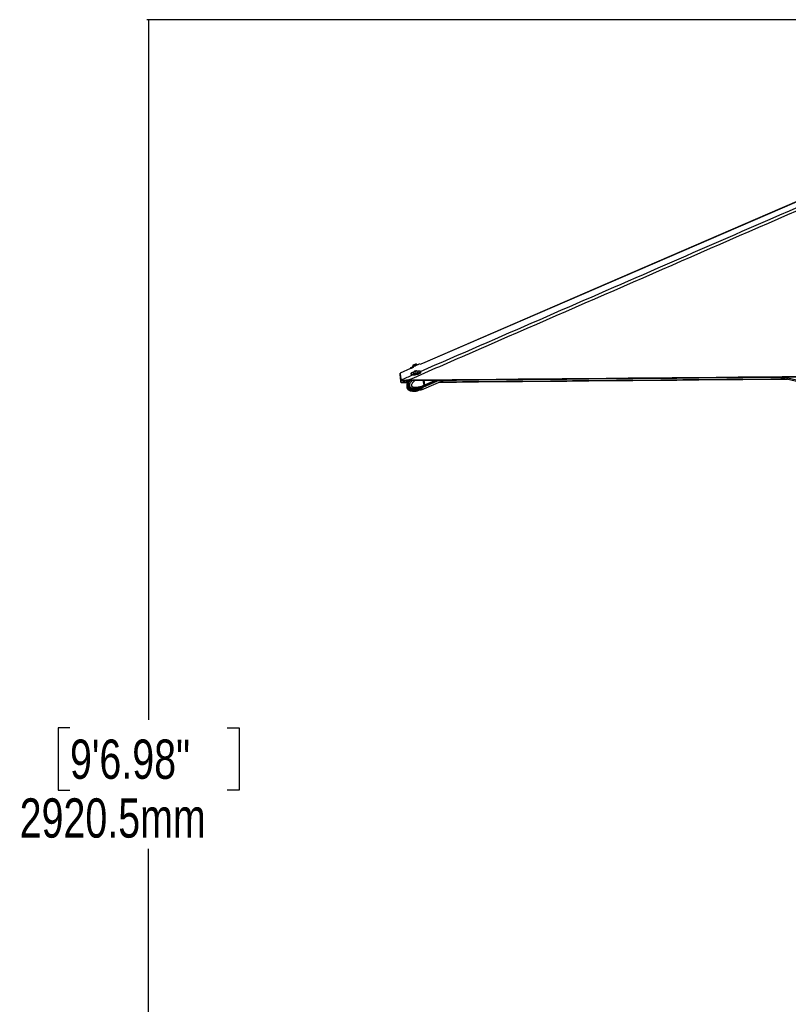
# Model space of a CAD drawing. Header units: millimetres. Extents: x 10 to 13239, y 20 to 10604.
# Tile 2 of 139: x 241 to 1709, y 1900 to 3781. Entities that reach past the tile are written whole.
import ezdxf

# ---------------------------------------------------------------- set-up
doc = ezdxf.new("R2010")
doc.units = ezdxf.units.MM
doc.layers.add('COMPONENT_GEOMETRY', color=7, linetype='Continuous')
doc.styles.add('SLDTEXTSTYLE0', font='TXT', dxfattribs={"width": 0.75})
doc.dimstyles.new('SLDDIMSTYLE1', dxfattribs={"dimtxt": 75, "dimasz": 3.302, "dimexe": 0, "dimexo": 0.0625, "dimgap": 18.75, "dimtad": 0, "dimtih": 1, "dimtoh": 1, "dimdec": 1, "dimrnd": 1e-09, "dimzin": 12, "dimdsep": 46, "dimtxsty": 'SLDTEXTSTYLE0', "dimsah": 1, "dimcen": 0.09, "dimadec": 0, "dimazin": 3, "dimtfac": 1, "dimtdec": 1, "dimtofl": 0, "dimtmove": 0, "dimatfit": 3, "dimfxl": 1, "dimfrac": 2, "dimtolj": 1, "dimtzin": 12, "dimarcsym": 0})

# ---------------------------------------------------------------- blocks, each defined once
blk = doc.blocks.new('_D_5')
at = {"layer": 'COMPONENT_GEOMETRY', "color": 7}
for p, q in [((3877, 3780.6), (483.9, 3780.6)), ((487.1, 3780.6), (487.1, 2443.6)), ((337, 2428.3), (314.2, 2428.3)), ((314.2, 2428.3), (314.2, 2309.3)), ((637.1, 2428.3), (660, 2428.3)), ((660, 2428.3), (660, 2309.3)), ((314.2, 2309.3), (337, 2309.3)), ((660, 2309.3), (637.1, 2309.3)), ((487.1, 860.1), (487.1, 2197.1)), ((3847.1, 860.1), (483.9, 860.1))]:
    blk.add_line(p, q, dxfattribs=at)
for points in [[(487.1, 3780.6), (486.6, 3777.3), (487.6, 3777.3)], [(487.1, 860.1), (487.6, 863.4), (486.6, 863.4)]]:
    blk.add_solid(points, dxfattribs=at)
at = {"layer": 'COMPONENT_GEOMETRY', "color": 7, "char_height": 75, "attachment_point": 1, "style": 'SLDTEXTSTYLE0'}
for s, insert in [('9\'6.98"', (337, 2406)), ('2920.5mm', (240.9, 2293.7))]:
    blk.add_mtext(s, dxfattribs=dict(at, insert=insert))

msp = doc.modelspace()

# ---------------------------------------------------------------- linework, layer by layer
at = {"color": 7, "linetype": 'Continuous', "lineweight": 25}
for p, q in [((999.98, 3121.48), (999.84, 3121.82)), ((1004.86, 3121.89), (1004.27, 3123.29)), ((987.6, 3114.44), (967.33, 3105.68)), ((987.6, 3114.43), (967.33, 3105.67)), ((986.96, 3115.94), (987.6, 3114.44)), ((988.12, 3104.6), (988.47, 3102.92)), ((991.1, 3118.11), (991.24, 3117.77)), ((991.93, 3116.15), (993.77, 3116.93)), ((992.58, 3105.93), (992.66, 3105.57)), ((995.08, 3108.78), (995.62, 3109.24)), ((996.21, 3108.74), (995.08, 3108.78)), ((995.62, 3109.24), (997.28, 3109.65)), ((995.72, 3108.76), (995.62, 3109.24)), ((997.87, 3109.16), (996.21, 3108.74)), ((997.28, 3109.65), (998.4, 3109.61)), ((997.41, 3109.04), (997.28, 3109.65)), ((998.4, 3109.61), (997.87, 3109.16)), ((1001.95, 3107.56), (1001.87, 3107.92)), ((1006.86, 3106.86), (1006.5, 3108.53)), ((969, 3088.8), (969.06, 3088.61)), ((969.06, 3088.6), (969, 3088.79)), ((969.07, 3092.46), (969.01, 3092.63)), ((969.06, 3088.61), (969.39, 3087.82)), ((969.41, 3091.67), (969.07, 3092.46)), ((969.39, 3087.82), (969.39, 3087.84)), ((984.33, 3092.63), (979.68, 3092.46)), ((979.68, 3092.46), (980.02, 3091.67)), ((980.86, 3087.81), (980.01, 3087.79)), ((980.01, 3087.78), (980.88, 3087.8)), ((980.02, 3091.67), (980.9, 3091.68)), ((982.08, 3087.82), (980.86, 3087.81)), ((980.88, 3087.8), (982.07, 3087.81)), ((992.87, 3102.23), (992.87, 3102.2)), ((1013.6, 3082.87), (1011.65, 3091.96)), ((1012.6, 3079.63), (1042.03, 3092.23)), ((1012.62, 3075.85), (1050.82, 3092.31)), ((1014.74, 3083.38), (1012.9, 3091.97)), ((1014.95, 3083.44), (1013.12, 3091.97)), ((1691.8, 3098.11), (2340.5, 2943.31)), ((983.95, 3077.23), (983.77, 3077.33)), ((993.63, 3071.31), (993.77, 3071.31)), ((993.75, 3075.14), (993.9, 3075.14)), ((999.14, 3072.83), (1000.02, 3072.08)), ((1001.57, 3074.01), (999.49, 3073.39)), ((1000.22, 3073.6), (1003.18, 3074.05)), ((1003.97, 3072.82), (1001.19, 3072.07)), ((1003.98, 3076.63), (1002, 3076.1)), ((1006.18, 3073.91), (1003.2, 3074.04)), ((1004.46, 3076.76), (1004.41, 3076.73)), ((1007.58, 3077.8), (1005.49, 3077.18)), ((1007.3, 3073.91), (1005.49, 3073.37)), ((1006.92, 3073.93), (1009.2, 3074.85)), ((1007.34, 3073.91), (1007.81, 3073.99)), ((1007.35, 3077.7), (1008.04, 3077.83)), ((1007.82, 3077.75), (1011.29, 3079.07)), ((1007.82, 3073.95), (1011.3, 3075.28)), ((1008.06, 3077.85), (1008.04, 3077.83)), ((1010.35, 3075.35), (1009.2, 3074.85)), ((1011.25, 3079.05), (1012.37, 3079.53)), ((1011.27, 3075.27), (1012.39, 3075.75)), ((1013.25, 3080.53), (1013.19, 3080.5)), ((1014.27, 3080.97), (1013.25, 3080.53)), ((1013.6, 3082.86), (1014.66, 3083.32)), ((1013.6, 3082.87), (1013.6, 3082.86))]:
    msp.add_line(p, q, dxfattribs=at)
at = {"color": 8, "linetype": 'Continuous', "lineweight": 25}
for p, q in [((994.42, 3101.93), (994.33, 3102.37)), ((980.01, 3087.79), (980.01, 3087.78)), ((1014.66, 3083.32), (1012.81, 3091.97)), ((1014.55, 3081.09), (1040.54, 3092.22)), ((1014.95, 3083.44), (1035.33, 3092.17)), ((2340.95, 2945.21), (1699.93, 3098.19)), ((992.96, 3071.29), (993.28, 3071.3)), ((999.08, 3073.09), (999.14, 3072.83)), ((1000.02, 3072.08), (999.74, 3073.46)), ((1000.84, 3073.69), (1001.19, 3072.07)), ((1003.97, 3072.82), (1003.72, 3074.02)), ((1005.36, 3073.95), (1005.49, 3073.37))]:
    msp.add_line(p, q, dxfattribs=at)
at = {"color": 7, "linetype": 'Continuous', "lineweight": 25, "flags": 128}
for points in [[(2120.6, 3604.13), (1669.1, 3408.98), (1339.62, 3266.58), (1010.13, 3124.17), (1004.86, 3121.89)], [(2117.25, 3602.31), (2096.47, 3593.34), (1669.05, 3408.74), (1010.07, 3124.14), (1004.86, 3121.89)], [(986.96, 3115.94), (986.99, 3115.95), (987.27, 3116.07), (987.88, 3116.33), (988.78, 3116.72), (989.95, 3117.22), (991.33, 3117.81), (992.88, 3118.46), (994.54, 3119.17), (996.23, 3119.89), (997.9, 3120.6), (999.49, 3121.27), (1000.92, 3121.88), (1002.15, 3122.4), (1003.13, 3122.81), (1003.83, 3123.1), (1004.2, 3123.26), (1004.27, 3123.29)], [(991.1, 3118.11), (991.18, 3118.14), (991.56, 3118.31), (992.23, 3118.59), (993.15, 3118.98), (994.23, 3119.45), (995.41, 3119.95), (996.59, 3120.45), (997.69, 3120.91), (998.62, 3121.31), (999.32, 3121.6), (999.74, 3121.78), (999.84, 3121.82)], [(992.36, 3121.22), (992.46, 3121.26), (992.87, 3121.44), (993.54, 3121.72), (994.36, 3122.07), (995.21, 3122.43), (995.96, 3122.75), (996.49, 3122.97), (996.72, 3123.07), (996.73, 3123.07)], [(967.33, 3105.68), (967.34, 3105.58), (967.39, 3105.2), (967.44, 3104.81), (967.49, 3104.42), (967.6, 3103.65), (967.65, 3103.26), (967.7, 3102.88), (967.75, 3102.49), (967.8, 3102.11), (967.85, 3101.72), (967.9, 3101.34), (967.95, 3100.96), (968, 3100.57), (968.05, 3100.19), (968.1, 3099.81), (968.15, 3099.42), (968.2, 3099.04), (968.25, 3098.66), (968.3, 3098.28), (968.34, 3097.89), (968.39, 3097.51), (968.44, 3097.13), (968.54, 3096.37), (968.59, 3095.99), (968.63, 3095.61), (968.68, 3095.23), (968.73, 3094.85), (968.78, 3094.47), (968.83, 3094.09), (968.87, 3093.71), (968.92, 3093.33), (968.96, 3092.98), (969.01, 3092.63)], [(969, 3088.8), (968.98, 3088.92), (968.94, 3089.41), (968.89, 3089.91), (968.84, 3090.4), (968.79, 3090.89), (968.75, 3091.38), (968.7, 3091.87), (968.65, 3092.37), (968.6, 3092.86), (968.56, 3093.35), (968.51, 3093.84), (968.46, 3094.34), (968.41, 3094.83), (968.36, 3095.33), (968.32, 3095.82), (968.27, 3096.31), (968.22, 3096.81), (968.12, 3097.8), (968.07, 3098.29), (968.02, 3098.79), (967.97, 3099.28), (967.92, 3099.78), (967.87, 3100.28), (967.82, 3100.77), (967.77, 3101.27), (967.72, 3101.77), (967.67, 3102.27), (967.62, 3102.76), (967.57, 3103.26), (967.52, 3103.76), (967.47, 3104.26), (967.42, 3104.76), (967.33, 3105.68)], [(991.99, 3116.16), (990.99, 3115.74), (989.76, 3115.22), (988.78, 3114.8), (988.09, 3114.51), (987.72, 3114.36), (987.65, 3114.33)], [(989.34, 3105.92), (988.6, 3105.42), (988.19, 3104.96), (988.13, 3104.56), (988.42, 3104.24), (989.05, 3104.01), (990, 3103.87), (991.23, 3103.84), (992.7, 3103.92), (994.34, 3104.09), (996.1, 3104.37), (997.9, 3104.72), (999.68, 3105.15), (1001.37, 3105.63), (1002.9, 3106.15), (1004.22, 3106.68), (1005.27, 3107.21), (1006.02, 3107.71), (1006.43, 3108.17), (1006.49, 3108.57), (1006.2, 3108.89), (1005.56, 3109.12), (1004.61, 3109.26), (1003.38, 3109.29), (1001.92, 3109.21), (1000.64, 3109.08)], [(988.47, 3102.92), (988.48, 3102.88), (988.78, 3102.56), (989.41, 3102.33), (990.36, 3102.2), (991.59, 3102.17), (993.06, 3102.24), (994.7, 3102.42), (996.45, 3102.69), (998.26, 3103.05), (1000.04, 3103.47), (1001.73, 3103.95), (1003.26, 3104.47), (1004.58, 3105.01), (1005.63, 3105.53), (1006.37, 3106.04), (1006.79, 3106.5), (1006.86, 3106.86)], [(992.59, 3106.04), (992.65, 3105.81), (993.05, 3105.64), (993.75, 3105.56)], [(992.66, 3105.57), (992.73, 3105.45), (993.13, 3105.27), (993.83, 3105.19)], [(993.75, 3105.56), (994.71, 3105.58), (995.86, 3105.7), (997.11, 3105.91), (998.37, 3106.2), (999.54, 3106.54), (1000.54, 3106.91), (1001.3, 3107.28), (1001.76, 3107.63), (1001.87, 3107.92), (1001.83, 3108.02)], [(993.83, 3105.19), (994.79, 3105.21), (995.94, 3105.33), (997.19, 3105.55), (998.45, 3105.83), (999.62, 3106.18), (1000.62, 3106.55), (1001.38, 3106.92), (1001.83, 3107.26), (1001.95, 3107.56), (1001.95, 3107.56)], [(995, 3108.51), (995.73, 3108.54), (996.6, 3108.67), (997.5, 3108.88), (998.29, 3109.14), (998.83, 3109.41), (999.06, 3109.64), (998.94, 3109.81), (998.48, 3109.88), (997.76, 3109.85), (996.88, 3109.72), (995.98, 3109.51), (995.2, 3109.25), (994.65, 3108.99), (994.42, 3108.75), (994.55, 3108.58), (995, 3108.51)], [(969.39, 3087.84), (969.38, 3087.96), (969.33, 3088.45), (969.28, 3088.95), (969.24, 3089.44), (969.19, 3089.93), (969.14, 3090.42), (969.1, 3090.91), (969.05, 3091.41), (969, 3091.9), (968.95, 3092.39), (968.91, 3092.89), (968.86, 3093.38), (968.81, 3093.87), (968.76, 3094.37), (968.71, 3094.86), (968.67, 3095.35), (968.66, 3095.42)], [(980.9, 3091.68), (991.4, 3091.78), (1033.43, 3092.15), (1075.45, 3092.53), (1117.48, 3092.91), (1159.5, 3093.29), (1201.53, 3093.67), (1243.55, 3094.05), (1285.57, 3094.43), (1327.6, 3094.81), (1369.62, 3095.19), (1411.65, 3095.57), (1453.67, 3095.95), (1495.7, 3096.33), (1537.72, 3096.71), (1579.74, 3097.1), (1621.77, 3097.48), (1705.82, 3098.24), (1747.84, 3098.62)], [(984.33, 3092.63), (1024.85, 3093), (1066.88, 3093.38), (1108.9, 3093.76), (1150.93, 3094.13), (1192.95, 3094.51), (1234.97, 3094.89), (1277, 3095.27), (1319.02, 3095.65), (1361.05, 3096.03), (1403.07, 3096.41), (1445.1, 3096.79), (1487.12, 3097.17), (1571.17, 3097.94), (1613.19, 3098.32), (1655.22, 3098.7), (1697.24, 3099.08), (1707.75, 3099.18), (1737.95, 3099.45)], [(1041.61, 3088.34), (1075.43, 3088.65), (1117.46, 3089.03), (1159.48, 3089.41), (1201.5, 3089.79), (1243.53, 3090.16), (1285.55, 3090.54), (1327.58, 3090.92), (1369.6, 3091.3), (1411.63, 3091.68), (1453.65, 3092.07), (1495.68, 3092.45), (1537.7, 3092.83), (1579.72, 3093.21), (1621.75, 3093.59), (1705.8, 3094.36), (1707.48, 3094.37)], [(1707.41, 3094.39), (1685.7, 3094.19), (1675.19, 3094.09), (1633.17, 3093.71), (1591.14, 3093.33), (1549.12, 3092.95), (1507.09, 3092.57), (1465.07, 3092.19), (1423.05, 3091.8), (1381.02, 3091.42), (1339, 3091.04), (1296.98, 3090.66), (1254.95, 3090.28), (1212.93, 3089.9), (1170.91, 3089.52), (1086.86, 3088.76), (1044.83, 3088.38), (1041.64, 3088.36)]]:
    msp.add_lwpolyline(points, dxfattribs=at)
at = {"color": 8, "linetype": 'Continuous', "lineweight": 25, "flags": 128}
for points in [[(969.39, 3087.84), (970.77, 3088.44), (978.09, 3091.64)], [(982.47, 3088.51), (982.24, 3088.41), (980.86, 3087.81)], [(1014.74, 3083.38), (1014.74, 3083.38), (1014.74, 3083.37), (1014.72, 3083.35), (1014.7, 3083.33), (1014.66, 3083.32)]]:
    msp.add_lwpolyline(points, dxfattribs=at)
at = {"color": 7, "linetype": 'Continuous', "lineweight": 25}
for centre, radius, start, end in [((996.4, 3117.77), 5.32, 139.54817, 176.34574), ((996.4, 3117.77), 5.32, 49.66903, 86.4666), ((998.88, 3087.96), 20.33, 106.13379, 117.96937), ((997.72, 3104.65), 5.32, 126.02046, 164.80001), ((997.72, 3104.65), 5.32, 39.37467, 78.15422), ((1002.89, 3069.88), 4.04, 90.56991, 106.67749), ((1009.54, 3082.8), 7.95, 229.78963, 267.49099), ((1010.42, 3082.35), 6.86, 227.18785, 288.77795), ((1010.55, 3084.4), 5.19, 291.88995, 320.34957), ((1012.27, 3082.69), 2.78, 324.79466, 15.72133)]:
    msp.add_arc(centre, radius, start, end, dxfattribs=at)
at = {"color": 8, "linetype": 'Continuous', "lineweight": 25}
for centre, radius, start, end in [((1009.24, 3080.03), 5.18, 269.51384, 293.1116), ((1009.16, 3083.87), 5.25, 293.94906, 320.13702)]:
    msp.add_arc(centre, radius, start, end, dxfattribs=at)
at = {"color": 7, "linetype": 'Continuous', "lineweight": 25}
for centre, major_axis, ratio, start_param, end_param in [((1008.12, 3085.75), (-4.37, 9.96), 0.6879544, 2.2432715, 2.851517), ((1008.12, 3085.75), (-4.24, 10.01), 0.6639517, 2.8603005, 3.1635676), ((1008.12, 3089.54), (-4.22, 10.02), 0.664735, 3.145736, 3.4718597), ((1012.57, 3083.33), (-1.17, 2.76), 0.6656308, 3.4715646, 4.4341153), ((1012.78, 3083.42), (-1.05, 2.49), 0.6643937, 4.2385131, 4.4345224)]:
    msp.add_ellipse(centre, major_axis=major_axis, ratio=ratio, start_param=start_param, end_param=end_param, dxfattribs=at)
for points, knots in [([(2158.2, 3605.56), (2129.07, 3592.69), (2070.83, 3566.95), (1914.38, 3498.3), (1590.57, 3356.79), (1257.89, 3211.82), (1023.04, 3109.49), (984.79, 3092.83), (984.33, 3092.63)], [0, 0, 0, 0, 0.0747993, 0.1495987, 0.4005222, 0.9023834, 0.9988279, 1, 1, 1, 1]), ([(969.07, 3092.46), (969.12, 3092.42), (969.22, 3092.34), (969.78, 3092.28), (970.65, 3092.25), (972.15, 3092.23), (974.56, 3092.25), (977.36, 3092.32), (979.09, 3092.42), (979.68, 3092.46)], [0, 0, 0, 0, 0.1201192, 0.2401658, 0.3583247, 0.4764299, 0.6867772, 0.8929869, 1, 1, 1, 1]), ([(969.39, 3087.82), (969.43, 3087.81), (969.5, 3087.79), (970.04, 3087.79), (970.9, 3087.8), (972.38, 3087.81), (974.74, 3087.79), (977.55, 3087.76), (979.33, 3087.78), (980.01, 3087.79)], [0, 0, 0, 0, 0.121149, 0.242197, 0.3605779, 0.4788789, 0.6810463, 0.8777994, 1, 1, 1, 1]), ([(980.01, 3087.78), (979.34, 3087.77), (977.98, 3087.75), (976.03, 3087.76), (974.22, 3087.78), (972.24, 3087.79), (970.48, 3087.79), (969.53, 3087.77), (969.44, 3087.8), (969.4, 3087.81)], [0, 0, 0, 0, 0.1211762, 0.2422514, 0.3606572, 0.478983, 0.6811747, 0.8779461, 1, 1, 1, 1]), ([(980.02, 3091.67), (979.34, 3091.66), (977.99, 3091.63), (976.03, 3091.64), (974.22, 3091.66), (972.25, 3091.67), (970.49, 3091.65), (969.54, 3091.63), (969.45, 3091.66), (969.41, 3091.67)], [0, 0, 0, 0, 0.1211846, 0.2422681, 0.3606809, 0.4790137, 0.6812119, 0.878005, 1, 1, 1, 1]), ([(978.29, 3091.73), (978.32, 3091.65), (978.53, 3091.04), (979.59, 3089.96), (981.01, 3088.97), (982.13, 3088.62), (982.47, 3088.51)], [0, 0, 0, 0, 0.0484608, 0.3539482, 0.8055126, 1, 1, 1, 1]), ([(984.88, 3091.72), (984.53, 3091.33), (983.74, 3090.46), (982.66, 3088.92), (981.76, 3087.32), (981.13, 3085.88), (980.68, 3084.6), (980.44, 3083.34), (980.4, 3082.09), (980.59, 3080.92), (981.01, 3079.89), (981.58, 3079.07), (982.27, 3078.32), (983.01, 3077.71), (983.55, 3077.42), (983.75, 3077.31)], [0, 0, 0, 0, 0.1036296, 0.2311709, 0.3514523, 0.4362657, 0.507851, 0.5803709, 0.6475823, 0.7113923, 0.7734897, 0.8292883, 0.8790433, 0.955541, 1, 1, 1, 1]), ([(980.71, 3080.74), (980.61, 3080.32), (980.43, 3079.49), (980.4, 3078.24), (980.59, 3077.07), (981.01, 3076.04), (981.58, 3075.23), (982.27, 3074.47), (983, 3073.87), (983.53, 3073.59), (983.72, 3073.48)], [0, 0, 0, 0, 0.1480548, 0.2853333, 0.4156358, 0.5424271, 0.656228, 0.7577914, 0.9139892, 1, 1, 1, 1]), ([(1004.41, 3076.73), (1004.41, 3076.73), (1003.1, 3075.98), (999.96, 3074.4), (995.41, 3072.83), (991.16, 3072.11), (987.71, 3072.16), (985.32, 3072.59), (984.01, 3073.35), (983.74, 3073.5)], [0, 0, 0, 0, 0.0000018, 0.2003978, 0.4711389, 0.665491, 0.8062885, 0.9591495, 1, 1, 1, 1]), ([(983.92, 3073.4), (984.37, 3073.16), (985.86, 3072.37), (989.16, 3071.45), (991.95, 3071.31), (993.69, 3071.22)], [0, 0, 0, 0, 0.1404677, 0.4639312, 1, 1, 1, 1]), ([(983.95, 3077.22), (984.41, 3076.98), (985.91, 3076.18), (989.24, 3075.27), (992.06, 3075.13), (993.82, 3075.05)], [0, 0, 0, 0, 0.1405649, 0.46377515, 1, 1, 1, 1]), ([(993.69, 3071.22), (995.09, 3071.27), (997.92, 3071.38), (1000.66, 3071.95), (1002.04, 3072.24)], [0, 0, 0, 0, 0.4937271, 1, 1, 1, 1]), ([(993.82, 3075.05), (995.2, 3075.1), (997.98, 3075.21), (1000.66, 3075.77), (1002.01, 3076.05)], [0, 0, 0, 0, 0.4964302, 1, 1, 1, 1]), ([(999.14, 3072.83), (999.09, 3072.9), (999.01, 3073.04), (999.13, 3073.23), (999.33, 3073.34), (999.47, 3073.38), (999.49, 3073.39)], [0, 0, 0, 0, 0.320917, 0.6423854, 0.9503785, 1, 1, 1, 1]), ([(1000.45, 3072.01), (1000.33, 3072.02), (1000.15, 3072.02), (1000.06, 3072.06), (1000.02, 3072.08)], [0, 0, 0, 0, 0.6435756, 1, 1, 1, 1]), ([(1001.19, 3072.07), (1001.01, 3072.05), (1000.74, 3072.01), (1000.53, 3072.01), (1000.45, 3072.01)], [0, 0, 0, 0, 0.6435761, 1, 1, 1, 1]), ([(1001.57, 3074.01), (1001.71, 3074.04), (1001.99, 3074.11), (1002.52, 3074.12), (1002.94, 3074.08), (1003.16, 3074.05), (1003.2, 3074.04)], [0, 0, 0, 0, 0.3050923, 0.6095832, 0.9298248, 1, 1, 1, 1]), ([(1002.85, 3073.92), (1002.86, 3073.86), (1002.87, 3073.74), (1002.82, 3073.56), (1002.7, 3073.41), (1002.55, 3073.31), (1002.4, 3073.28), (1002.24, 3073.27), (1002.09, 3073.31), (1001.92, 3073.41), (1001.79, 3073.57), (1001.75, 3073.69), (1001.73, 3073.75)], [0, 0, 0, 0, 0.10436807, 0.20870746, 0.31272482, 0.41900188, 0.52823721, 0.56866895, 0.67758647, 0.7865951, 0.89323352, 1, 1, 1, 1]), ([(1005.49, 3073.37), (1005.36, 3073.33), (1005.09, 3073.26), (1004.61, 3073.07), (1004.23, 3072.92), (1004.02, 3072.84), (1003.97, 3072.82)], [0, 0, 0, 0, 0.2990505, 0.5979905, 0.9014906, 1, 1, 1, 1]), ([(1003.98, 3076.63), (1004.14, 3076.7), (1004.48, 3076.83), (1005, 3077.03), (1005.32, 3077.14), (1005.47, 3077.18), (1005.49, 3077.18)], [0, 0, 0, 0, 0.320917, 0.6423854, 0.9503785, 1, 1, 1, 1]), ([(1004.25, 3076.95), (1004.31, 3076.89), (1004.38, 3076.82), (1004.45, 3076.76), (1004.46, 3076.76)], [0, 0, 0, 0, 0.8673108, 1, 1, 1, 1]), ([(1006.18, 3073.91), (1006.35, 3073.92), (1006.63, 3073.93), (1006.84, 3073.93), (1006.92, 3073.93)], [0, 0, 0, 0, 0.6351848, 1, 1, 1, 1]), ([(1006.92, 3073.93), (1007.04, 3073.93), (1007.23, 3073.93), (1007.31, 3073.91), (1007.34, 3073.91)], [0, 0, 0, 0, 0.6350635, 1, 1, 1, 1]), ([(1007.58, 3077.8), (1007.69, 3077.83), (1007.91, 3077.9), (1008.07, 3077.91), (1008.06, 3077.88), (1008.06, 3077.87)], [0, 0, 0, 0, 0.39700376, 0.79322482, 1, 1, 1, 1]), ([(1013.6, 3082.86), (1013.65, 3082.54), (1013.75, 3081.9), (1013.6, 3081.1), (1013.39, 3080.69), (1013.26, 3080.54), (1013.25, 3080.53)], [0, 0, 0, 0, 0.35029497, 0.700583, 0.98592665, 1, 1, 1, 1])]:
    msp.add_open_spline(points, degree=3, knots=knots, dxfattribs=at)
at = {"color": 8, "linetype": 'Continuous', "lineweight": 25}
for points, knots in [([(1006.22, 3108.83), (1157.66, 3174.77), (1380.26, 3271.7), (1701.34, 3411.56), (1900.35, 3498.29), (2057.64, 3566.91), (2116.51, 3592.63), (2145.94, 3605.49)], [0, 0, 0, 0, 0.398991, 0.5864677, 0.8456216, 0.9228108, 1, 1, 1, 1]), ([(969.01, 3092.63), (969.47, 3092.83), (976.8, 3096.02), (984.13, 3099.22), (991.01, 3102.21)], [0, 0, 0, 0, 0.0626662, 1, 1, 1, 1]), ([(982.8, 3089.05), (982.72, 3089.07), (981.8, 3089.29), (980.5, 3090.01), (979.37, 3091.02), (979.05, 3091.56), (978.99, 3091.65)], [0, 0, 0, 0, 0.0493313, 0.6034908, 0.9272017, 1, 1, 1, 1]), ([(983.77, 3077.33), (983.59, 3077.42), (982.86, 3077.8), (981.89, 3078.73), (981.17, 3079.97), (980.79, 3081.1), (980.62, 3082.42), (980.83, 3084.36), (981.57, 3086.57), (982.8, 3088.81), (984.02, 3090.58), (984.85, 3091.44), (985.12, 3091.72)], [0, 0, 0, 0, 0.0452068, 0.18051465, 0.25955442, 0.29391084, 0.37594757, 0.46265619, 0.59607069, 0.75853761, 0.9216412, 1, 1, 1, 1]), ([(987.17, 3091.74), (986.88, 3091.43), (986.03, 3090.54), (984.81, 3088.72), (983.65, 3086.56), (982.9, 3084.3), (982.68, 3082.24), (982.99, 3080.41), (983.75, 3078.78), (984.94, 3077.48), (986.4, 3076.53), (988.05, 3075.82), (989.94, 3075.34), (991.91, 3075.05), (993.18, 3075.11), (993.75, 3075.14)], [0, 0, 0, 0, 0.0513475, 0.1476349, 0.2458202, 0.3185052, 0.3918377, 0.4464267, 0.5009428, 0.5815274, 0.6522547, 0.7246905, 0.8218423, 0.9199983, 1, 1, 1, 1]), ([(983.34, 3091.7), (983.35, 3091.7), (983.73, 3091.51), (984.17, 3091.45), (984.59, 3091.39)], [0, 0, 0, 0, 0.0143407, 1, 1, 1, 1]), ([(1013.19, 3080.5), (1013.19, 3080.5), (1011.62, 3079.76), (1007.9, 3078.19), (1002.51, 3076.63), (997.53, 3075.93), (993.52, 3075.96), (990.58, 3076.53), (988.29, 3077.62), (986.95, 3078.72), (986.19, 3079.97), (985.8, 3081.1), (985.63, 3082.42), (985.91, 3084.36), (986.79, 3086.57), (988.27, 3088.81), (989.76, 3090.6), (990.77, 3091.48), (991.12, 3091.77)], [0, 0, 0, 0, 0.0000012, 0.1257294, 0.2955922, 0.4175285, 0.5058648, 0.6017696, 0.6433314, 0.6936166, 0.7229906, 0.7357586, 0.7662464, 0.7984704, 0.848052, 0.9084305, 0.9690455, 1, 1, 1, 1]), ([(996.06, 3091.82), (995.7, 3091.55), (994.49, 3090.63), (992.8, 3089), (991.03, 3086.93), (989.83, 3085.1), (989.16, 3083.51), (988.98, 3082.45), (989.04, 3081.9), (989.2, 3081.45), (989.64, 3080.77), (990.55, 3080.07), (992.39, 3079.19), (994.98, 3078.68), (998.64, 3078.62), (1003.31, 3079.23), (1008.47, 3080.64), (1012.05, 3082.19), (1013.6, 3082.87)], [0, 0, 0, 0, 0.0335188, 0.1154567, 0.1710066, 0.2275884, 0.2647104, 0.2820674, 0.2936676, 0.2985376, 0.3131209, 0.3491406, 0.384933, 0.4762791, 0.5646189, 0.6893731, 0.8653052, 1, 1, 1, 1]), ([(981.28, 3079.55), (981.26, 3079.48), (981.15, 3079.17), (981.11, 3078.61), (981.17, 3078.06), (981.32, 3077.61), (981.73, 3076.93), (982.56, 3076.23), (984.22, 3075.36), (986.52, 3074.87), (989.3, 3074.78), (991.08, 3075.08), (991.92, 3075.23)], [0, 0, 0, 0, 0.0123426, 0.0575446, 0.0877546, 0.1004373, 0.1384157, 0.2322202, 0.3254325, 0.5633207, 0.79338, 1, 1, 1, 1]), ([(993.77, 3071.31), (994.63, 3071.3), (996.87, 3071.28), (999.09, 3071.73), (1000.45, 3072.01)], [0, 0, 0, 0, 0.3831498, 1, 1, 1, 1])]:
    msp.add_open_spline(points, degree=3, knots=knots, dxfattribs=at)

# ---------------------------------------------------------------- dimensions: what is measured, and where the dimension line sits
at = {"layer": 'COMPONENT_GEOMETRY', "color": 7}
dim = msp.add_linear_dim(base=(487.09, 3780.57), p1=(3848.34, 860.07), p2=(3878.23, 3780.57), angle=90, dimstyle='SLDDIMSTYLE1', dxfattribs=at)
dim.commit()
dim.dimension.update_dxf_attribs({"geometry": '_D_5', "text_midpoint": (487.09, 2320.32), "dimtype": 160})

doc.saveas('drawing.dxf')
